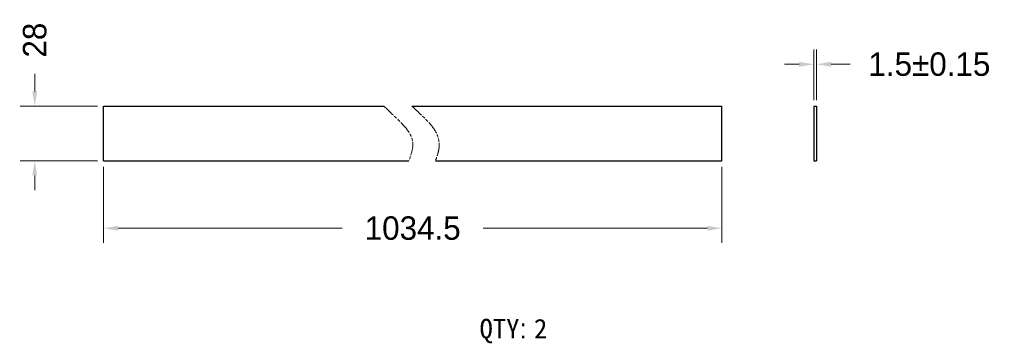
# Model space of a CAD drawing. Extents: x 807 to 1310, y -278 to -113.
import ezdxf

# ---------------------------------------------------------------- set-up
doc = ezdxf.new("R2010")
doc.units = 0
doc.header["$LTSCALE"] = 15
doc.header["$MEASUREMENT"] = 0
doc.linetypes.add('PHANTOM', pattern=[0.8, 0.45, -0.05, 0.1, -0.05, 0.1, -0.05])
doc.layers.get('Defpoints').update_dxf_attribs({"linetype": 'CONTINUOUS'})
doc.layers.add('实线', color=7, linetype='CONTINUOUS', lineweight=30)
doc.layers.add('标注', color=5, linetype='CONTINUOUS', lineweight=9)
doc.dimstyles.new('标注', dxfattribs={"dimscale": 15, "dimtxt": 2, "dimasz": 0.5, "dimexe": 0.5, "dimexo": 0.2, "dimgap": 0.5, "dimtad": 0, "dimdec": 1, "dimdsep": 46, "dimtxsty": 'Standard', "dimcen": 0, "dimclrd": 256, "dimclre": 256, "dimclrt": 7, "dimadec": 1, "dimazin": 2, "dimtfac": 1, "dimtdec": 1, "dimtofl": 0, "dimtmove": 0, "dimatfit": 3, "dimfxl": 0, "dimtolj": 1, "dimtzin": 0, "dimlwd": 9, "dimlwe": 9, "dimarcsym": 0})

# ---------------------------------------------------------------- blocks, each defined once
blk = doc.blocks.new('*D5')
at = {"layer": 'Defpoints', "color": 0}
for p in [(1214.1, -135.71), (1212.6, -157.11), (1214.1, -157.11)]:
    blk.add_point(p, dxfattribs=at)
at = {"layer": '标注', "lineweight": 9}
for p, q in [((1212.6, -154.11), (1212.6, -128.21)), ((1214.1, -154.11), (1214.1, -128.21)), ((1205.1, -135.71), (1197.6, -135.71)), ((1221.6, -135.71), (1231.24, -135.71))]:
    blk.add_line(p, q, dxfattribs=at)
at = {"layer": '标注'}
for points in [[(1205.1, -134.46), (1205.1, -136.96), (1212.6, -135.71)], [(1221.6, -134.46), (1221.6, -136.96), (1214.1, -135.71)]]:
    blk.add_solid(points, dxfattribs=at)
at = {"layer": '标注', "color": 7, "insert": (1271.74, -135.71), "char_height": 12, "attachment_point": 5}
blk.add_mtext('\\A1;1.5%%p0.15', dxfattribs=at)
blk = doc.blocks.new('*D6')
at = {"layer": 'Defpoints', "color": 0}
for p in [(814.35, -157.11), (849.48, -157.11), (849.48, -185.11)]:
    blk.add_point(p, dxfattribs=at)
at = {"layer": '标注', "lineweight": 9}
for p, q in [((814.35, -149.61), (814.35, -140.57)), ((846.48, -157.11), (806.85, -157.11)), ((846.48, -185.11), (806.85, -185.11)), ((814.35, -192.61), (814.35, -200.11))]:
    blk.add_line(p, q, dxfattribs=at)
at = {"layer": '标注'}
for points in [[(813.1, -149.61), (815.6, -149.61), (814.35, -157.11)], [(813.1, -192.61), (815.6, -192.61), (814.35, -185.11)]]:
    blk.add_solid(points, dxfattribs=at)
at = {"layer": '标注', "color": 7, "insert": (814.35, -123.36), "char_height": 12, "attachment_point": 5, "rotation": 90}
blk.add_mtext('\\A1;28', dxfattribs=at)
blk = doc.blocks.new('*D7')
at = {"layer": 'Defpoints', "color": 0}
for p in [(849.48, -185.11), (1165.66, -185.11), (1165.66, -219.6)]:
    blk.add_point(p, dxfattribs=at)
at = {"layer": '标注', "lineweight": 9}
for p, q in [((849.48, -188.11), (849.48, -227.1)), ((1165.66, -188.11), (1165.66, -227.1)), ((856.98, -219.6), (971.49, -219.6)), ((1158.16, -219.6), (1043.64, -219.6))]:
    blk.add_line(p, q, dxfattribs=at)
at = {"layer": '标注'}
for points in [[(856.98, -218.35), (856.98, -220.85), (849.48, -219.6)], [(1158.16, -218.35), (1158.16, -220.85), (1165.66, -219.6)]]:
    blk.add_solid(points, dxfattribs=at)
at = {"layer": '标注', "color": 7, "insert": (1007.57, -219.6), "char_height": 12, "attachment_point": 5}
blk.add_mtext('\\A1;1034.5', dxfattribs=at)

msp = doc.modelspace()

# ---------------------------------------------------------------- linework, layer by layer
at = {"layer": '实线'}
for p, q in [((849.48, -157.11), (992.86, -157.11)), ((849.48, -185.11), (849.48, -157.11)), ((1007.2, -157.11), (1165.66, -157.11)), ((1165.66, -185.11), (1165.66, -157.11)), ((1212.6, -157.11), (1214.1, -157.11)), ((1212.6, -157.11), (1212.6, -185.11)), ((1214.1, -157.11), (1214.1, -185.11)), ((849.48, -185.11), (1005.57, -185.11)), ((1019.19, -185.11), (1165.66, -185.11)), ((1212.6, -185.11), (1214.1, -185.11))]:
    msp.add_line(p, q, dxfattribs=at)
at = {"layer": '标注', "linetype": 'PHANTOM'}
for points, knots in [([(992.86, -157.11), (995.4, -159.68), (1002.38, -165.92), (1009.57, -174.23), (1006.42, -182.76), (1005.57, -185.11)], [19.191164, 19.191164, 19.191164, 19.191164, 29.240517, 44.182546, 50.189764, 50.189764, 50.189764, 50.189764]), ([(1007.2, -157.11), (1008.22, -158.1), (1009.28, -159.1), (1011.36, -161.06), (1012.38, -162.03), (1014.26, -163.87), (1015.13, -164.75), (1016.8, -166.59), (1017.6, -167.55), (1019.04, -169.62), (1019.67, -170.74), (1020.65, -173.15), (1020.98, -174.45), (1021.15, -176.51), (1021.15, -177.21), (1021.05, -178.42), (1020.98, -178.92), (1020.8, -179.91), (1020.69, -180.4), (1020.31, -181.85), (1020, -182.82), (1019.52, -184.21), (1019.35, -184.67), (1019.19, -185.11)], [21.065476, 21.065476, 21.065476, 21.065476, 25.039581, 25.039581, 28.810341, 28.810341, 32.111141, 32.111141, 35.411942, 35.411942, 38.798988, 38.798988, 42.186034, 42.186034, 43.875693, 43.875693, 45.030433, 45.030433, 46.185173, 46.185173, 48.494654, 48.494654, 49.613548, 49.613548, 49.613548, 49.613548])]:
    msp.add_open_spline(points, degree=3, knots=knots, dxfattribs=at)

# ---------------------------------------------------------------- texts
at = {"layer": '实线', "insert": (1041.75, -265.97), "char_height": 10, "width": 289.4654, "attachment_point": 1}
msp.add_mtext('{\\fKaiTi_GB2312|b0|i0|c134|p49;QTY}: {\\fKaiTi_GB2312|b0|i0|c134|p49;2}', dxfattribs=at)

# ---------------------------------------------------------------- dimensions: what is measured, and where the dimension line sits
at = {"layer": '标注'}
dim = msp.add_linear_dim(base=(814.35, -157.11), p1=(849.48, -185.11), p2=(849.48, -157.11), angle=90, dimstyle='标注', override={"dimtxt": 0.8}, dxfattribs=at)
dim.commit()
dim.dimension.update_dxf_attribs({"geometry": '*D6', "text_midpoint": (814.35, -123.36), "dimtype": 160})
dim = msp.add_linear_dim(base=(1214.1, -135.71), p1=(1212.6, -157.11), p2=(1214.1, -157.11), text='<>%%p0.15', dimstyle='标注', override={"dimtxt": 0.8}, dxfattribs=at)
dim.commit()
dim.dimension.update_dxf_attribs({"geometry": '*D5', "text_midpoint": (1271.74, -135.71), "dimtype": 160})
dim = msp.add_linear_dim(base=(1165.66, -219.6), p1=(849.48, -185.11), p2=(1165.66, -185.11), text='1034.5', dimstyle='标注', override={"dimtxt": 0.8}, dxfattribs=at)
dim.commit()
dim.dimension.update_dxf_attribs({"geometry": '*D7', "text_midpoint": (1007.57, -219.6)})

doc.saveas('drawing.dxf')
